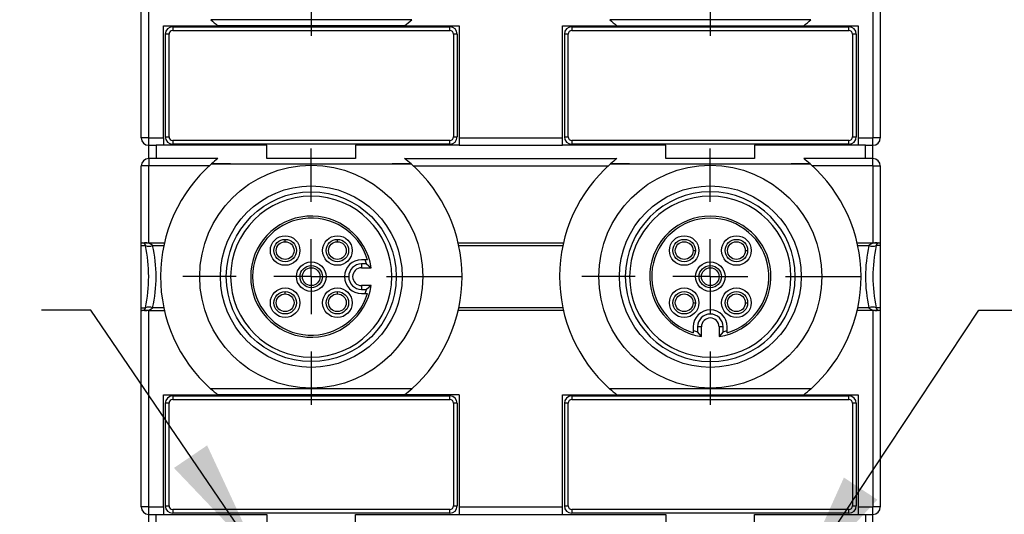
# Model space of a CAD drawing. Header units: millimetres. Extents: x 0 to 699, y 0 to 540.
# Tile 5 of 18: x 149 to 216, y 162 to 195. Entities that reach past the tile are written whole.
import ezdxf

# ---------------------------------------------------------------- set-up
doc = ezdxf.new("R2010")
doc.units = ezdxf.units.MM
doc.header["$LTSCALE"] = 2.5
doc.linetypes.add('CENTERX2', pattern=[20.32, 12.7, -2.54, 2.54, -2.54])
doc.layers.add('CENTER', color=40, linetype='CENTERX2')
doc.layers.add('DIMENSIONS', color=140, linetype='Continuous', lineweight=25)
doc.layers.add('TEXT', color=140, linetype='Continuous', lineweight=25)
doc.styles.add('SLDTEXTSTYLE0', font='TXT', dxfattribs={"width": 0.7})
doc.dimstyles.new('SLDDIMSTYLE0', dxfattribs={"dimtxt": 5.39502, "dimasz": 8.255, "dimexe": 0, "dimexo": 0.0625, "dimgap": 1.348755, "dimtad": 0, "dimtih": 1, "dimtoh": 1, "dimrnd": 1e-09, "dimzin": 12, "dimdsep": 46, "dimtxsty": 'SLDTEXTSTYLE0', "dimsah": 1, "dimcen": 0, "dimadec": 0, "dimazin": 3, "dimtfac": 1, "dimtofl": 0, "dimtmove": 0, "dimatfit": 3, "dimfxl": 0, "dimfrac": 2, "dimtolj": 1, "dimtzin": 12, "dimarcsym": 0})
doc.dimstyles.new('SLDDIMSTYLE1', dxfattribs={"dimtxt": 5.39502, "dimasz": 8.255, "dimexe": 0, "dimexo": 0.0625, "dimgap": 1.348755, "dimtad": 0, "dimtih": 1, "dimtoh": 1, "dimrnd": 1e-09, "dimzin": 12, "dimdsep": 46, "dimtxsty": 'SLDTEXTSTYLE0', "dimsah": 1, "dimcen": 0.09, "dimadec": 0, "dimazin": 3, "dimtfac": 1, "dimtmove": 0, "dimatfit": 0, "dimfxl": 0, "dimfrac": 2, "dimtolj": 1, "dimtzin": 12, "dimarcsym": 0})
doc.dimstyles.new('SLDDIMSTYLE3', dxfattribs={"dimtxt": 5.39502, "dimasz": 8.255, "dimexe": 0, "dimexo": 0.0625, "dimgap": 1.348755, "dimtad": 0, "dimtih": 1, "dimtoh": 1, "dimrnd": 1e-09, "dimzin": 4, "dimdsep": 46, "dimtxsty": 'SLDTEXTSTYLE0', "dimsah": 1, "dimcen": 0.09, "dimadec": 0, "dimazin": 1, "dimtfac": 1, "dimtofl": 0, "dimtmove": 0, "dimatfit": 3, "dimfxl": 0, "dimfrac": 2, "dimtolj": 1, "dimtzin": 12, "dimarcsym": 0})
doc.dimstyles.new('SLDDIMSTYLE5', dxfattribs={"dimtxt": 0.18, "dimasz": 8.255, "dimexe": 0, "dimexo": 0.0625, "dimgap": 0, "dimtad": 0, "dimtih": 1, "dimtoh": 1, "dimdec": 0, "dimrnd": 1e-09, "dimzin": 0, "dimdsep": 46, "dimtxsty": 'Standard', "dimsah": 1, "dimcen": 0.09, "dimadec": 0, "dimazin": 0, "dimtfac": 8.255, "dimtdec": 0, "dimtofl": 0, "dimtmove": 0, "dimatfit": 3, "dimfxl": 0, "dimfrac": 2, "dimtolj": 1, "dimtzin": 0, "dimarcsym": 0})

# ---------------------------------------------------------------- blocks, each defined once
blk = doc.blocks.new('_D')
at = {"layer": 'DIMENSIONS'}
for p, q in [((158.215, 158.154), (153.038, 158.154)), ((162.47, 142.274), (158.215, 158.154)), ((129.414, 151.838), (127.603, 151.838)), ((127.603, 151.838), (127.603, 143.264)), ((145.446, 151.838), (147.258, 151.838)), ((147.258, 151.838), (147.258, 143.264)), ((127.603, 143.264), (129.414, 143.264)), ((147.258, 143.264), (145.446, 143.264))]:
    blk.add_line(p, q, dxfattribs=at)
blk.add_solid([(162.47, 142.274), (161.561, 150.576), (159.107, 149.919)], dxfattribs=at)
at = {"layer": 'DIMENSIONS', "char_height": 5.2917, "attachment_point": 1, "style": 'SLDTEXTSTYLE0'}
for s, insert in [('6X', (132.771, 166.923)), ('R2.3', (129.204, 159.867)), ('0.09', (129.414, 150.085))]:
    blk.add_mtext(s, dxfattribs=dict(at, insert=insert))
blk = doc.blocks.new('_D_1')
at = {"layer": 'DIMENSIONS'}
for p, q in [((223.531, 155.366), (214.239, 155.366)), ((214.239, 155.366), (214.239, 142.35)), ((233.256, 155.366), (231.444, 155.366)), ((231.444, 155.366), (231.444, 146.791)), ((249.288, 155.366), (251.099, 155.366)), ((251.099, 155.366), (251.099, 146.791)), ((231.444, 146.791), (233.256, 146.791)), ((251.099, 146.791), (249.288, 146.791)), ((205.228, 142.35), (222.176, 142.35)), ((205.228, 137.85), (222.176, 137.85)), ((214.239, 137.85), (214.239, 121.975))]:
    blk.add_line(p, q, dxfattribs=at)
for points in [[(214.239, 142.35), (215.509, 150.605), (212.969, 150.605)], [(214.239, 137.85), (212.969, 129.595), (215.509, 129.595)]]:
    blk.add_solid(points, dxfattribs=at)
at = {"layer": 'DIMENSIONS', "char_height": 5.2917, "attachment_point": 1, "style": 'SLDTEXTSTYLE0'}
for s, insert in [('4.5', (235.5, 163.395)), ('0.18', (233.256, 153.613))]:
    blk.add_mtext(s, dxfattribs=dict(at, insert=insert))
blk = doc.blocks.new('_D_3')
at = {"layer": 'DIMENSIONS'}
for p, q in [((174.588, 213.1), (91.611, 213.1)), ((99.549, 213.1), (99.549, 186.383)), ((91.533, 176.6), (89.721, 176.6)), ((89.721, 176.6), (89.721, 168.026)), ((107.565, 176.6), (109.376, 176.6)), ((109.376, 176.6), (109.376, 168.026)), ((89.721, 168.026), (91.533, 168.026)), ((109.376, 168.026), (107.565, 168.026)), ((99.549, 140.1), (99.549, 166.818)), ((152.863, 140.1), (91.611, 140.1))]:
    blk.add_line(p, q, dxfattribs=at)
for points in [[(99.549, 213.1), (98.279, 204.845), (100.819, 204.845)], [(99.549, 140.1), (100.819, 148.355), (98.279, 148.355)]]:
    blk.add_solid(points, dxfattribs=at)
at = {"layer": 'DIMENSIONS', "char_height": 5.2917, "attachment_point": 1, "style": 'SLDTEXTSTYLE0'}
for s, insert in [('73.0', (91.533, 184.629)), ('2.87', (91.533, 174.847))]:
    blk.add_mtext(s, dxfattribs=dict(at, insert=insert))
blk = doc.blocks.new('SW_CENTERMARKSYMBOL_7')
at = {"layer": 'CENTER', "color": 0}
for p, q in [((0, 5.08), (0, 8.69)), ((0, 0), (0, 2.54)), ((-5.08, 0), (-8.69, 0)), ((0, 0), (-2.54, 0)), ((0, 0), (0, -2.54)), ((0, 0), (2.54, 0)), ((5.08, 0), (8.69, 0)), ((0, -5.08), (0, -8.69))]:
    blk.add_line(p, q, dxfattribs=at)
blk = doc.blocks.new('SW_CENTERMARKSYMBOL_8')
at = {"layer": 'CENTER', "color": 0}
for p, q in [((0, 5.08), (0, 8.69)), ((0, 0), (0, 2.54)), ((-5.08, 0), (-8.69, 0)), ((0, 0), (-2.54, 0)), ((0, 0), (0, -2.54)), ((0, 0), (2.54, 0)), ((5.08, 0), (8.69, 0)), ((0, -5.08), (0, -8.69))]:
    blk.add_line(p, q, dxfattribs=at)
blk = doc.blocks.new('SW_CENTERMARKSYMBOL_9')
at = {"layer": 'CENTER', "color": 0}
for p, q in [((0, 5.08), (0, 8.69)), ((0, 0), (0, 2.54)), ((-5.08, 0), (-8.69, 0)), ((0, 0), (-2.54, 0)), ((0, 0), (0, -2.54)), ((0, 0), (2.54, 0)), ((5.08, 0), (8.69, 0)), ((0, -5.08), (0, -8.69))]:
    blk.add_line(p, q, dxfattribs=at)
blk = doc.blocks.new('SW_CENTERMARKSYMBOL_10')
at = {"layer": 'CENTER', "color": 0}
for p, q in [((0, 5.08), (0, 8.69)), ((0, 0), (0, 2.54)), ((-5.08, 0), (-8.69, 0)), ((0, 0), (-2.54, 0)), ((0, 0), (0, -2.54)), ((0, 0), (2.54, 0)), ((5.08, 0), (8.69, 0)), ((0, -5.08), (0, -8.69))]:
    blk.add_line(p, q, dxfattribs=at)

msp = doc.modelspace()

# ---------------------------------------------------------------- linework, layer by layer
for p, q in [((157.553, 187), (157.553, 200.3)), ((158.053, 187), (158.053, 200.3)), ((207.053, 200.3), (207.053, 187)), ((207.553, 200.3), (207.553, 187)), ((159.053, 187), (159.053, 194.6)), ((159.053, 194.6), (162.733, 194.6)), ((175.848, 195), (162.257, 195)), ((175.372, 194.6), (162.733, 194.6)), ((175.372, 194.6), (179.053, 194.6)), ((179.053, 194.6), (179.053, 187)), ((186.053, 187), (186.053, 194.6)), ((186.053, 194.6), (189.733, 194.6)), ((202.848, 195), (189.257, 195)), ((189.733, 194.6), (202.372, 194.6)), ((202.372, 194.6), (206.053, 194.6)), ((206.053, 194.6), (206.053, 187)), ((159.178, 194.025), (159.178, 187.075)), ((159.428, 194.025), (159.178, 194.025)), ((159.428, 187.075), (159.428, 194.025)), ((159.678, 194.525), (178.428, 194.525)), ((159.678, 194.525), (159.678, 194.275)), ((159.678, 194.275), (178.428, 194.275)), ((178.428, 194.275), (178.428, 194.525)), ((178.678, 194.025), (178.678, 187.075)), ((178.928, 194.025), (178.678, 194.025)), ((178.928, 194.025), (178.928, 187.075)), ((186.178, 194.025), (186.178, 187.075)), ((186.428, 194.025), (186.178, 194.025)), ((186.428, 187.075), (186.428, 194.025)), ((186.678, 194.525), (205.428, 194.525)), ((186.678, 194.525), (186.678, 194.275)), ((186.678, 194.275), (205.428, 194.275)), ((205.428, 194.275), (205.428, 194.525)), ((205.678, 194.025), (205.678, 187.075)), ((205.928, 194.025), (205.678, 194.025)), ((205.928, 194.025), (205.928, 187.075)), ((158.053, 187), (157.553, 187)), ((158.053, 186.5), (158.053, 187)), ((158.053, 187), (159.053, 187)), ((159.053, 187), (159.053, 186.5)), ((159.178, 187.075), (159.428, 187.075)), ((159.678, 186.825), (159.678, 186.575)), ((178.428, 186.825), (159.678, 186.825)), ((178.428, 186.575), (159.678, 186.575)), ((178.428, 186.575), (178.428, 186.825)), ((178.678, 187.075), (178.928, 187.075)), ((179.053, 187), (186.053, 187)), ((179.053, 187), (179.053, 186.5)), ((186.053, 186.5), (186.053, 187)), ((186.178, 187.075), (186.428, 187.075)), ((205.428, 186.825), (186.678, 186.825)), ((186.678, 186.825), (186.678, 186.575)), ((205.428, 186.575), (186.678, 186.575)), ((205.428, 186.575), (205.428, 186.825)), ((205.678, 187.075), (205.928, 187.075)), ((206.053, 187), (207.053, 187)), ((206.053, 187), (206.053, 186.5)), ((207.553, 187), (207.053, 187)), ((207.053, 186.5), (207.053, 187)), ((158.053, 186.5), (158.553, 186.5)), ((158.053, 185.6), (158.053, 186.5)), ((159.053, 186.5), (158.553, 186.5)), ((158.553, 186.5), (158.553, 185.6)), ((166.053, 186.5), (159.053, 186.5)), ((166.053, 185.6), (166.053, 186.5)), ((172.053, 186.5), (172.053, 185.6)), ((179.053, 186.5), (172.053, 186.5)), ((179.053, 186.5), (186.053, 186.5)), ((193.053, 186.5), (186.053, 186.5)), ((193.053, 185.6), (193.053, 186.5)), ((199.053, 186.5), (199.053, 185.6)), ((206.053, 186.5), (199.053, 186.5)), ((206.553, 186.5), (206.053, 186.5)), ((206.553, 186.5), (207.053, 186.5)), ((206.553, 185.6), (206.553, 186.5)), ((207.053, 185.6), (207.053, 186.5)), ((158.053, 185.6), (158.053, 185.1)), ((158.553, 185.6), (158.053, 185.6)), ((162.733, 185.6), (158.553, 185.6)), ((162.296, 185.241), (162.297, 185.242)), ((162.297, 185.242), (162.304, 185.242)), ((162.314, 185.25), (175.792, 185.25)), ((172.053, 185.6), (166.053, 185.6)), ((175.372, 185.6), (189.733, 185.6)), ((175.801, 185.242), (175.809, 185.242)), ((175.809, 185.242), (175.81, 185.241)), ((189.296, 185.241), (189.297, 185.242)), ((189.297, 185.242), (189.304, 185.242)), ((189.314, 185.25), (202.792, 185.25)), ((199.053, 185.6), (193.053, 185.6)), ((206.553, 185.6), (202.372, 185.6)), ((202.801, 185.242), (202.809, 185.242)), ((202.809, 185.242), (202.81, 185.241)), ((207.053, 185.6), (206.553, 185.6)), ((207.053, 185.1), (207.053, 185.6)), ((157.553, 179.9), (157.553, 185.1)), ((158.053, 185.1), (157.553, 185.1)), ((158.053, 179.9), (158.053, 185.1)), ((162.14, 185.1), (158.053, 185.1)), ((175.966, 185.1), (189.14, 185.1)), ((207.053, 185.1), (202.966, 185.1)), ((207.053, 185.1), (207.553, 185.1)), ((207.053, 185.1), (207.053, 179.9)), ((207.553, 185.1), (207.553, 179.9)), ((157.553, 179.9), (157.585, 179.9)), ((157.553, 179.703), (157.553, 179.9)), ((157.585, 179.9), (157.645, 179.893)), ((157.764, 179.893), (157.877, 179.9)), ((157.877, 179.9), (158.053, 179.9)), ((158.053, 179.9), (159.115, 179.9)), ((167.285, 179.968), (167.285, 180.126)), ((170.821, 179.968), (170.821, 180.126)), ((178.99, 179.9), (186.115, 179.9)), ((205.99, 179.9), (207.053, 179.9)), ((207.053, 179.9), (207.229, 179.9)), ((207.229, 179.9), (207.342, 179.893)), ((207.461, 179.893), (207.521, 179.9)), ((207.521, 179.9), (207.553, 179.9)), ((207.553, 179.9), (207.553, 179.703)), ((157.553, 179.703), (157.829, 179.703)), ((157.553, 175.498), (157.553, 179.703)), ((158.318, 179.703), (159.072, 179.703)), ((179.034, 179.703), (186.072, 179.703)), ((194.885, 179.368), (195.043, 179.368)), ((198.421, 179.368), (198.578, 179.368)), ((206.034, 179.703), (206.788, 179.703)), ((207.553, 179.703), (207.276, 179.703)), ((207.553, 179.703), (207.553, 175.498)), ((172.708, 178.75), (172.453, 178.75)), ((172.848, 178.75), (172.708, 178.75)), ((169.053, 178.2), (169.053, 178.358)), ((172.785, 178.468), (172.453, 178.468)), ((172.453, 178.468), (172.453, 178.2)), ((172.453, 178.2), (173.109, 178.2)), ((172.785, 178.468), (173.109, 178.2)), ((174.511, 177.6), (174.803, 177.6)), ((176.599, 177.6), (179.253, 177.6)), ((190.594, 177.6), (190.303, 177.6)), ((196.653, 177.6), (196.81, 177.6)), ((203.599, 177.6), (206.253, 177.6)), ((167.285, 176.433), (167.285, 176.59)), ((170.821, 176.433), (170.821, 176.59)), ((173.109, 177), (172.453, 177)), ((172.453, 177), (172.453, 176.732)), ((172.453, 176.732), (172.785, 176.732)), ((173.109, 177), (172.785, 176.732)), ((172.453, 176.45), (172.708, 176.45)), ((172.708, 176.45), (172.848, 176.45)), ((157.553, 175.498), (157.829, 175.498)), ((157.553, 175.3), (157.553, 175.498)), ((157.553, 162), (157.553, 175.3)), ((157.553, 175.3), (157.585, 175.3)), ((157.645, 175.308), (157.585, 175.3)), ((157.877, 175.3), (157.764, 175.308)), ((158.053, 175.3), (157.877, 175.3)), ((158.053, 162), (158.053, 175.3)), ((158.053, 175.3), (159.115, 175.3)), ((159.072, 175.498), (158.318, 175.498)), ((186.115, 175.3), (178.99, 175.3)), ((186.072, 175.498), (179.034, 175.498)), ((194.885, 175.833), (195.043, 175.833)), ((198.421, 175.833), (198.578, 175.833)), ((207.053, 175.3), (205.99, 175.3)), ((206.788, 175.498), (206.034, 175.498)), ((207.053, 175.3), (207.053, 162)), ((207.229, 175.3), (207.053, 175.3)), ((207.342, 175.308), (207.229, 175.3)), ((207.553, 175.498), (207.276, 175.498)), ((207.521, 175.3), (207.461, 175.308)), ((207.553, 175.3), (207.521, 175.3)), ((207.553, 175.498), (207.553, 175.3)), ((207.553, 175.3), (207.553, 162)), ((194.903, 174.2), (194.903, 173.945)), ((194.903, 173.945), (194.903, 173.805)), ((195.185, 174.2), (195.185, 173.868)), ((195.453, 174.2), (195.185, 174.2)), ((195.453, 173.544), (195.453, 174.2)), ((196.653, 174.2), (196.653, 173.544)), ((196.921, 174.2), (196.653, 174.2)), ((196.921, 173.868), (196.921, 174.2)), ((197.203, 173.945), (197.203, 174.2)), ((197.203, 173.805), (197.203, 173.945)), ((195.453, 173.544), (195.185, 173.868)), ((196.921, 173.868), (196.653, 173.544)), ((162.248, 170.009), (162.24, 170.009)), ((162.24, 170.009), (162.24, 170.009)), ((175.848, 170), (162.257, 170)), ((175.865, 170.009), (175.858, 170.009)), ((175.866, 170.009), (175.865, 170.009)), ((189.248, 170.009), (189.24, 170.009)), ((189.24, 170.009), (189.24, 170.009)), ((202.848, 170), (189.257, 170)), ((202.865, 170.009), (202.858, 170.009)), ((202.866, 170.009), (202.865, 170.009)), ((159.053, 162), (159.053, 169.6)), ((159.053, 169.6), (162.733, 169.6)), ((159.678, 169.525), (159.678, 169.275)), ((159.678, 169.525), (178.428, 169.525)), ((159.678, 169.275), (178.428, 169.275)), ((175.372, 169.6), (162.733, 169.6)), ((179.053, 169.6), (175.372, 169.6)), ((178.428, 169.275), (178.428, 169.525)), ((179.053, 169.6), (179.053, 162)), ((186.053, 162), (186.053, 169.6)), ((186.053, 169.6), (189.733, 169.6)), ((186.678, 169.525), (186.678, 169.275)), ((186.678, 169.525), (205.428, 169.525)), ((186.678, 169.275), (205.428, 169.275)), ((189.733, 169.6), (202.372, 169.6)), ((202.372, 169.6), (206.053, 169.6)), ((205.428, 169.275), (205.428, 169.525)), ((206.053, 169.6), (206.053, 162)), ((159.428, 169.025), (159.178, 169.025)), ((159.178, 169.025), (159.178, 162.075)), ((159.428, 162.075), (159.428, 169.025)), ((178.678, 169.025), (178.678, 162.075)), ((178.928, 169.025), (178.678, 169.025)), ((178.928, 169.025), (178.928, 162.075)), ((186.178, 169.025), (186.178, 162.075)), ((186.428, 169.025), (186.178, 169.025)), ((186.428, 162.075), (186.428, 169.025)), ((205.928, 169.025), (205.678, 169.025)), ((205.678, 169.025), (205.678, 162.075)), ((205.928, 169.025), (205.928, 162.075)), ((158.053, 162), (157.553, 162)), ((158.053, 162), (159.053, 162)), ((158.053, 161.5), (158.053, 162)), ((159.053, 162), (159.053, 161.5)), ((159.178, 162.075), (159.428, 162.075)), ((178.678, 162.075), (178.928, 162.075)), ((179.053, 162), (186.053, 162)), ((179.053, 162), (179.053, 161.5)), ((186.053, 161.5), (186.053, 162)), ((186.178, 162.075), (186.428, 162.075)), ((205.678, 162.075), (205.928, 162.075)), ((206.053, 162), (207.053, 162)), ((206.053, 162), (206.053, 161.5)), ((207.553, 162), (207.053, 162)), ((207.053, 161.5), (207.053, 162)), ((158.053, 161.5), (158.553, 161.5)), ((158.053, 160.6), (158.053, 161.5)), ((158.553, 161.5), (159.053, 161.5)), ((158.553, 160.6), (158.553, 161.5)), ((159.053, 161.5), (166.053, 161.5)), ((159.678, 161.825), (159.678, 161.575)), ((178.428, 161.825), (159.678, 161.825)), ((178.428, 161.575), (159.678, 161.575)), ((166.053, 161.5), (166.053, 160.6)), ((172.053, 160.6), (172.053, 161.5)), ((172.053, 161.5), (179.053, 161.5)), ((178.428, 161.575), (178.428, 161.825)), ((179.053, 161.5), (186.053, 161.5)), ((186.053, 161.5), (193.053, 161.5)), ((205.428, 161.825), (186.678, 161.825)), ((186.678, 161.825), (186.678, 161.575)), ((205.428, 161.575), (186.678, 161.575)), ((193.053, 161.5), (193.053, 160.6)), ((199.053, 160.6), (199.053, 161.5)), ((199.053, 161.5), (206.053, 161.5)), ((205.428, 161.575), (205.428, 161.825)), ((206.053, 161.5), (206.553, 161.5)), ((206.553, 161.5), (207.053, 161.5)), ((206.553, 161.5), (206.553, 160.6)), ((207.053, 160.6), (207.053, 161.5))]:
    msp.add_line(p, q)
at = {"flags": 128}
for points in [[(175.81, 185.241), (174.533, 185.232), (173.219, 185.225), (171.837, 185.22), (170.434, 185.217), (169.061, 185.216), (167.689, 185.217), (166.286, 185.22), (164.903, 185.225), (163.585, 185.232), (162.296, 185.241)], [(202.81, 185.241), (201.533, 185.232), (200.219, 185.225), (198.837, 185.22), (197.434, 185.217), (196.061, 185.216), (194.689, 185.217), (193.286, 185.22), (191.903, 185.225), (190.585, 185.232), (189.296, 185.241)], [(162.24, 170.009), (163.516, 170.018), (164.831, 170.025), (166.214, 170.031), (167.619, 170.034), (168.993, 170.035), (170.368, 170.034), (171.774, 170.031), (173.159, 170.026), (174.528, 170.019), (175.866, 170.009)], [(189.24, 170.009), (190.516, 170.018), (191.831, 170.025), (193.214, 170.031), (194.619, 170.034), (195.993, 170.035), (197.368, 170.034), (198.774, 170.031), (200.159, 170.026), (201.528, 170.019), (202.866, 170.009)]]:
    msp.add_lwpolyline(points, dxfattribs=at)
for centre, radius in [((169.053, 177.6), 7.546), ((196.053, 177.6), 7.546), ((169.053, 177.6), 6.15), ((169.053, 177.6), 5.75), ((196.053, 177.6), 6.15), ((167.285, 179.368), 1), ((167.285, 179.368), 0.758), ((167.285, 179.368), 0.6), ((170.821, 179.368), 1), ((170.821, 179.368), 0.758), ((170.821, 179.368), 0.6), ((194.285, 179.368), 1), ((194.285, 179.368), 0.758), ((194.285, 179.368), 0.6), ((197.821, 179.368), 1), ((197.821, 179.368), 0.758), ((197.821, 179.368), 0.6), ((169.053, 177.6), 1), ((196.053, 177.6), 1), ((169.053, 177.6), 0.758), ((169.053, 177.6), 0.6), ((196.053, 177.6), 0.758), ((196.053, 177.6), 0.6), ((167.285, 175.833), 1), ((167.285, 175.833), 0.758), ((170.821, 175.833), 1), ((170.821, 175.833), 0.758), ((194.285, 175.833), 1), ((194.285, 175.833), 0.758), ((197.821, 175.833), 1), ((197.821, 175.833), 0.758), ((167.285, 175.833), 0.6), ((170.821, 175.833), 0.6), ((194.285, 175.833), 0.6), ((197.821, 175.833), 0.6)]:
    msp.add_circle(centre, radius)
for centre, radius, start, end in [((169.053, 202.6), 10.195, 228.12539, 231.69279), ((169.053, 202.6), 10.195, 308.30721, 311.87461), ((196.053, 202.6), 10.195, 228.12539, 231.69279), ((196.053, 202.6), 10.195, 308.30721, 311.87461), ((159.678, 194.025), 0.5, 90, 180), ((159.677, 194.026), 0.249, 89.8274, 180.1726), ((178.428, 194.025), 0.5, 0, 90), ((178.429, 194.026), 0.249, 359.8274, 90.1726), ((186.678, 194.025), 0.5, 90, 180), ((186.677, 194.026), 0.249, 89.8274, 180.1726), ((205.428, 194.025), 0.5, 0, 90), ((205.429, 194.026), 0.249, 359.8274, 90.1726), ((158.053, 187), 0.5, 180, 270), ((159.678, 187.075), 0.5, 180, 270), ((159.677, 187.075), 0.249, 179.8274, 270.1726), ((178.429, 187.075), 0.249, 269.8274, 0.1726), ((178.428, 187.075), 0.5, 270, 0), ((186.678, 187.075), 0.5, 180, 270), ((186.677, 187.075), 0.249, 179.8274, 270.1726), ((205.429, 187.075), 0.249, 269.8274, 0.1726), ((205.428, 187.075), 0.5, 270, 0), ((207.053, 187), 0.5, 270, 0), ((158.053, 185.1), 0.5, 90, 180), ((169.053, 177.6), 10.2, 131.48739, 228.0904), ((169.053, 177.6), 10.195, 128.30721, 131.44886), ((169.053, 177.6), 10.195, 48.55114, 51.69279), ((169.053, 177.6), 10.2, 0, 48.51261), ((196.053, 177.6), 10.2, 131.48739, 228.0904), ((196.053, 177.6), 10.195, 128.30721, 131.44886), ((196.053, 177.6), 10.195, 48.55114, 51.69279), ((196.053, 177.6), 10.2, 0, 48.51261), ((207.053, 185.1), 0.5, 0, 90), ((196.053, 177.6), 5.75, 0, 180), ((169.053, 177.6), 5.458, 0, 180), ((196.053, 177.6), 5.458, 0, 180), ((169.053, 177.6), 4.1, 8.41497, 351.58503), ((169.053, 177.6), 3.966, 16.85573, 343.14427), ((196.053, 177.6), 4.1, 278.41497, 261.58503), ((196.053, 177.6), 3.966, 286.85573, 253.14427), ((157.704, 180.176), 0.289, 258.08293, 281.91707), ((157.585, 179.65), 0.25, 12.13738, 76.17494), ((157.849, 179.239), 0.66, 44.69739, 97.40799), ((207.256, 179.239), 0.66, 82.59133, 135.30329), ((207.521, 179.65), 0.25, 103.82506, 167.86262), ((207.401, 180.189), 0.302, 258.58383, 281.41617), ((158.074, 180.318), 0.662, 248.34164, 291.65836), ((148.053, 177.6), 10, 347.86262, 12.13738), ((149.014, 177.6), 9.538, 347.26568, 12.73432), ((216.091, 177.6), 9.538, 167.26568, 192.73432), ((207.032, 180.318), 0.662, 248.34213, 291.65787), ((217.053, 177.6), 10, 167.86262, 192.13738), ((172.453, 177.6), 1.15, 90, 270), ((169.053, 177.6), 3.832, 13.09094, 17.46363), ((172.453, 177.6), 0.868, 90, 270), ((172.453, 177.6), 0.6, 90, 270), ((169.053, 177.6), 5.458, 180, 0), ((169.053, 177.6), 10.2, 311.9096, 0), ((196.053, 177.6), 5.75, 180, 0), ((196.053, 177.6), 5.458, 180, 0), ((196.053, 177.6), 10.2, 311.9096, 0), ((169.053, 177.6), 3.832, 342.53637, 346.90906), ((157.585, 175.55), 0.25, 283.82505, 347.86262), ((157.704, 175.021), 0.292, 78.21034, 101.78966), ((157.849, 175.962), 0.66, 262.59133, 315.30329), ((158.074, 174.882), 0.662, 68.34213, 111.65787), ((196.053, 174.2), 1.15, 0, 180), ((207.032, 174.882), 0.662, 68.34223, 111.65777), ((207.256, 175.962), 0.66, 224.69739, 277.40799), ((207.521, 175.55), 0.25, 192.13738, 256.17494), ((207.401, 175.015), 0.299, 78.46248, 101.53752), ((196.053, 174.2), 0.868, 0, 180), ((196.053, 174.2), 0.6, 0, 180), ((196.053, 177.6), 3.832, 252.53637, 256.90906), ((196.053, 177.6), 3.832, 283.09094, 287.46363), ((169.053, 177.6), 10.195, 228.12539, 231.69279), ((169.053, 177.6), 10.195, 308.30721, 311.87461), ((196.053, 177.6), 10.195, 228.12539, 231.69279), ((196.053, 177.6), 10.195, 308.30721, 311.87461), ((159.678, 169.025), 0.5, 90, 180), ((159.677, 169.026), 0.249, 89.8274, 180.1726), ((178.428, 169.025), 0.5, 0, 90), ((178.429, 169.026), 0.249, 359.8274, 90.1726), ((186.678, 169.025), 0.5, 90, 180), ((186.677, 169.026), 0.249, 89.8274, 180.1726), ((205.428, 169.025), 0.5, 0, 90), ((205.429, 169.026), 0.249, 359.8274, 90.1726), ((158.053, 162), 0.5, 180, 270), ((159.678, 162.075), 0.5, 180, 270), ((159.677, 162.075), 0.249, 179.8274, 270.1726), ((178.429, 162.075), 0.249, 269.8274, 0.1726), ((178.428, 162.075), 0.5, 270, 0), ((186.678, 162.075), 0.5, 180, 270), ((186.677, 162.075), 0.249, 179.8274, 270.1726), ((205.429, 162.075), 0.249, 269.8274, 0.1726), ((205.428, 162.075), 0.5, 270, 0), ((207.053, 162), 0.5, 270, 0)]:
    msp.add_arc(centre, radius, start, end)

# ---------------------------------------------------------------- block references
at = {"layer": 'CENTER'}
for name, p in [('SW_CENTERMARKSYMBOL_7', (169.053, 202.6)), ('SW_CENTERMARKSYMBOL_8', (196.053, 202.6)), ('SW_CENTERMARKSYMBOL_9', (169.053, 177.6)), ('SW_CENTERMARKSYMBOL_10', (196.053, 177.6))]:
    msp.add_blockref(name, p, dxfattribs=at)

# ---------------------------------------------------------------- dimensions: what is measured, and where the dimension line sits
at = {"layer": 'DIMENSIONS'}
for base, p1, p2, dimstyle, picture, middle in [((99.549, 140.1), (177.763, 213.1), (156.038, 140.1), 'SLDDIMSTYLE3', '_D_3', (99.549, 176.6)), ((214.239, 137.85), (202.053, 142.35), (202.053, 137.85), 'SLDDIMSTYLE1', '_D_1', (214.239, 155.366))]:
    dim = msp.add_linear_dim(base=base, p1=p1, p2=p2, angle=90, dimstyle=dimstyle, dxfattribs=at)
    dim.commit()
    dim.dimension.update_dxf_attribs({"geometry": picture, "text_midpoint": middle, "dimtype": 160})
dim = msp.add_radius_dim(center=(163.053, 140.1), mpoint=(162.47, 142.274), text='6X\\P<>', dimstyle='SLDDIMSTYLE0', dxfattribs=at)
dim.commit()
dim.dimension.update_dxf_attribs({"geometry": '_D', "text_midpoint": (137.43, 155.366), "dimtype": 164})

# ---------------------------------------------------------------- leaders
at = {"layer": 'TEXT', "linetype": 'CENTERX2', "lineweight": 18}
for points in [[(165.533, 158.584), (154.128, 175.326), (150.79, 175.326)], [(201.665, 156.36), (214.231, 175.326), (217.614, 175.326)]]:
    msp.add_leader(points, dimstyle='SLDDIMSTYLE5', dxfattribs=at)

doc.saveas('drawing.dxf')
